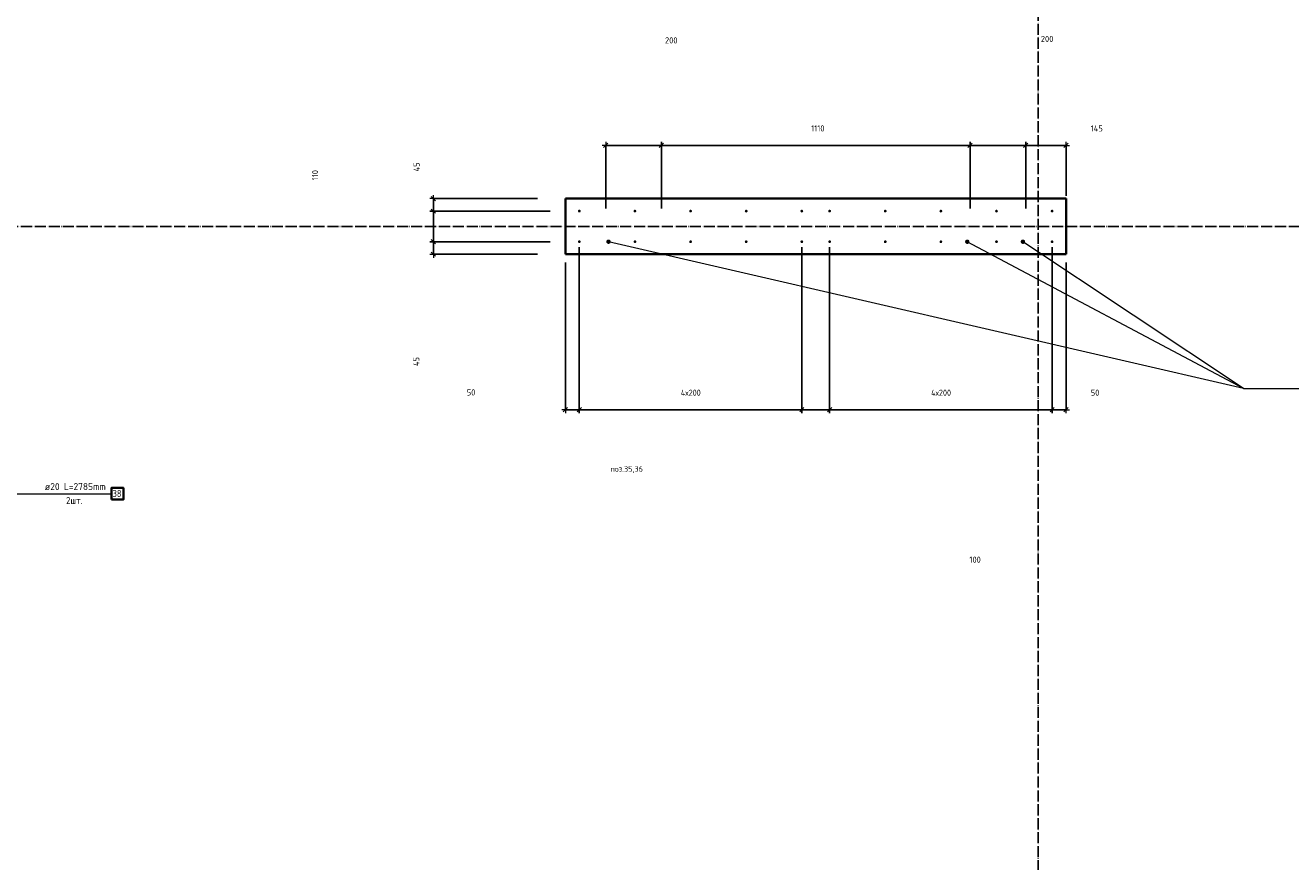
# Model space of a CAD drawing. Header units: millimetres. Extents: x -3170 to 89801, y -74170 to 82422.
# Tile 63 of 105: x 63058 to 67608, y 32197 to 35203. Entities that reach past the tile are written whole.
import ezdxf

# ---------------------------------------------------------------- set-up
doc = ezdxf.new("R2010")
doc.units = ezdxf.units.MM
doc.header["$PDMODE"] = 65
for name, pattern in [('______11', [50, 40, -5, 0, -5]), ('______3', [50, 40, -10]), ('______5', [110, 80, -10, 10, -10])]:
    doc.linetypes.add(name, pattern=pattern)
for name, color, linetype, lineweight in [('Standard', 7, 'Continuous', 25), ('Арм.стержн. Выпуски', 180, 'Continuous', 35), ('Балка_ общее', 7, '______3', 13), ('Размерная линия_ общее', 7, 'Continuous', 13)]:
    doc.layers.add(name, color=color, linetype=linetype, lineweight=lineweight)
doc.layers.add('Осевая линия_ общее', color=7, linetype='______5', lineweight=13, true_color=0xa0a0a0)
doc.styles.add('ISOCPEUR', font='ISOCPEUR')
doc.dimstyles.new('DIMSTYLE_3', dxfattribs={"dimtxt": 22, "dimasz": 25, "dimexe": 0, "dimexo": 0, "dimgap": 11, "dimtad": 2, "dimdec": 0, "dimrnd": 5, "dimzin": 12, "dimdsep": 46, "dimtxsty": 'ISOCPEUR', "dimblk1": 'ALL_ML_STRICH', "dimblk2": 'ALL_ML_STRICH', "dimsah": 1, "dimcen": 0, "dimclrd": 7, "dimclre": 256, "dimclrt": 7, "dimadec": 0, "dimazin": 0, "dimtfac": 1, "dimtdec": 0, "dimtix": 1, "dimtmove": 2, "dimatfit": 3, "dimfxl": 0, "dimtzin": 0, "dimlwd": 0, "dimlwe": -3, "dimarcsym": 0})
doc.dimstyles.new('DIMSTYLE_7', dxfattribs={"dimtxt": 22, "dimasz": 25, "dimexe": 0, "dimexo": 0, "dimgap": 11, "dimtad": 0, "dimdec": 0, "dimrnd": 5, "dimzin": 12, "dimdsep": 46, "dimtxsty": 'ISOCPEUR', "dimblk1": 'ALL_ML_STRICH', "dimblk2": 'ALL_ML_STRICH', "dimsah": 1, "dimcen": 0, "dimclrd": 7, "dimclre": 256, "dimclrt": 7, "dimadec": 0, "dimazin": 0, "dimtfac": 1, "dimtdec": 0, "dimtix": 1, "dimtmove": 2, "dimatfit": 3, "dimfxl": 0, "dimtzin": 0, "dimlwd": 0, "dimlwe": -3, "dimarcsym": 0})
doc.dimstyles.new('DIMSTYLE_9', dxfattribs={"dimtxt": 22, "dimasz": 25, "dimexe": 0, "dimexo": 0, "dimgap": 11, "dimtad": 2, "dimdec": 0, "dimrnd": 5, "dimzin": 12, "dimdsep": 46, "dimtxsty": 'ISOCPEUR', "dimblk1": 'ALL_ML_STRICH', "dimblk2": 'ALL_ML_STRICH', "dimsah": 1, "dimcen": 0, "dimclrd": 7, "dimclre": 256, "dimclrt": 7, "dimadec": 0, "dimazin": 0, "dimtfac": 1, "dimtdec": 0, "dimtix": 1, "dimtmove": 2, "dimatfit": 3, "dimfxl": 0, "dimtvp": 1.2, "dimtzin": 0, "dimlwd": 0, "dimlwe": -3, "dimarcsym": 0})

# ---------------------------------------------------------------- blocks, each defined once
blk = doc.blocks.new('СЛОЖНЫЙ_ОБЪЕКТ_6')
at = {"layer": 'Осевая линия_ общее', "color": 253, "linetype": '______11', "lineweight": -3, "true_color": 0xa0a0a0, "transparency": 33554687}
for p, q in [((66700, 15830), (66700, 40010)), ((56930, 34480), (74900, 34480))]:
    blk.add_line(p, q, dxfattribs=at)
blk = doc.blocks.new('ALL_ML_STRICH')
at = {"color": 0, "linetype": 'ByBlock', "lineweight": -2}
for p, q in [((-1, 0), (0.5, 0)), ((-0.3, -0.3), (0.3, 0.3)), ((0, -0.5), (0, 0.5))]:
    blk.add_line(p, q, dxfattribs=at)
blk = doc.blocks.new('*D655')
at = {"layer": 'DEFPOINTS', "color": 7, "linetype": 'Continuous', "lineweight": 13, "transparency": 33554687}
for p in [(65145, 34771.3), (65145, 34525), (65345, 34525)]:
    blk.add_point(p, dxfattribs=at)
at = {"layer": 'Размерная линия_ общее', "color": 253, "linetype": 'Continuous', "lineweight": -2, "true_color": 0xa0a0a0, "transparency": 33554687}
for p, q in [((65145, 34545), (65145, 34771.3)), ((65345, 34545), (65345, 34771.3))]:
    blk.add_line(p, q, dxfattribs=at)
at = {"layer": 'Размерная линия_ общее', "color": 7, "linetype": 'Continuous', "lineweight": -2, "transparency": 33554687}
blk.add_line((65145, 34771.3), (65345, 34771.3), dxfattribs=at)
at = {"layer": 'Размерная линия_ общее', "color": 7, "linetype": 'Continuous', "lineweight": 13, "transparency": 33554687, "xscale": 25, "yscale": 25, "zscale": 25, "rotation": 180}
blk.add_blockref('ALL_ML_STRICH', (65145, 34771.3), dxfattribs=at)
at = {"layer": 'Размерная линия_ общее', "color": 7, "linetype": 'Continuous', "lineweight": 13, "transparency": 33554687, "xscale": 25, "yscale": 25, "zscale": 25}
blk.add_blockref('ALL_ML_STRICH', (65345, 34771.3), dxfattribs=at)
at = {"layer": 'Размерная линия_ общее', "color": 7, "linetype": 'Continuous', "lineweight": 13, "transparency": 33554687, "insert": (65380.6, 35148.6), "char_height": 22, "width": 66, "attachment_point": 5, "style": 'ISOCPEUR'}
blk.add_mtext('\\A1;{200}', dxfattribs=at)
blk = doc.blocks.new('*D656')
at = {"layer": 'DEFPOINTS', "color": 7, "linetype": 'Continuous', "lineweight": 13, "transparency": 33554687}
for p in [(65345, 34771.3), (65345, 34525), (66455, 34525)]:
    blk.add_point(p, dxfattribs=at)
at = {"layer": 'Размерная линия_ общее', "color": 253, "linetype": 'Continuous', "lineweight": -2, "true_color": 0xa0a0a0, "transparency": 33554687}
for p, q in [((65345, 34545), (65345, 34771.3)), ((66455, 34545), (66455, 34771.3))]:
    blk.add_line(p, q, dxfattribs=at)
at = {"layer": 'Размерная линия_ общее', "color": 7, "linetype": 'Continuous', "lineweight": -2, "transparency": 33554687}
blk.add_line((65345, 34771.3), (66455, 34771.3), dxfattribs=at)
at = {"layer": 'Размерная линия_ общее', "color": 7, "linetype": 'Continuous', "lineweight": 13, "transparency": 33554687, "xscale": 25, "yscale": 25, "zscale": 25, "rotation": 180}
blk.add_blockref('ALL_ML_STRICH', (65345, 34771.3), dxfattribs=at)
at = {"layer": 'Размерная линия_ общее', "color": 7, "linetype": 'Continuous', "lineweight": 13, "transparency": 33554687, "xscale": 25, "yscale": 25, "zscale": 25}
blk.add_blockref('ALL_ML_STRICH', (66455, 34771.3), dxfattribs=at)
at = {"layer": 'Размерная линия_ общее', "color": 7, "linetype": 'Continuous', "lineweight": 13, "transparency": 33554687, "insert": (65907.7, 34832.3), "char_height": 22, "width": 88, "attachment_point": 5, "style": 'ISOCPEUR'}
blk.add_mtext('\\A1;{1110}', dxfattribs=at)
blk = doc.blocks.new('*D657')
at = {"layer": 'DEFPOINTS', "color": 7, "linetype": 'Continuous', "lineweight": 13, "transparency": 33554687}
for p in [(66455, 34771.3), (66455, 34525), (66655, 34525)]:
    blk.add_point(p, dxfattribs=at)
at = {"layer": 'Размерная линия_ общее', "color": 253, "linetype": 'Continuous', "lineweight": -2, "true_color": 0xa0a0a0, "transparency": 33554687}
for p, q in [((66455, 34545), (66455, 34771.3)), ((66655, 34545), (66655, 34771.3))]:
    blk.add_line(p, q, dxfattribs=at)
at = {"layer": 'Размерная линия_ общее', "color": 7, "linetype": 'Continuous', "lineweight": -2, "transparency": 33554687}
blk.add_line((66455, 34771.3), (66655, 34771.3), dxfattribs=at)
at = {"layer": 'Размерная линия_ общее', "color": 7, "linetype": 'Continuous', "lineweight": 13, "transparency": 33554687, "xscale": 25, "yscale": 25, "zscale": 25, "rotation": 180}
blk.add_blockref('ALL_ML_STRICH', (66455, 34771.3), dxfattribs=at)
at = {"layer": 'Размерная линия_ общее', "color": 7, "linetype": 'Continuous', "lineweight": 13, "transparency": 33554687, "xscale": 25, "yscale": 25, "zscale": 25}
blk.add_blockref('ALL_ML_STRICH', (66655, 34771.3), dxfattribs=at)
at = {"layer": 'Размерная линия_ общее', "color": 7, "linetype": 'Continuous', "lineweight": 13, "transparency": 33554687, "insert": (66732, 35154), "char_height": 22, "width": 66, "attachment_point": 5, "style": 'ISOCPEUR'}
blk.add_mtext('\\A1;{200}', dxfattribs=at)
blk = doc.blocks.new('*D658')
at = {"layer": 'DEFPOINTS', "color": 7, "linetype": 'Continuous', "lineweight": 13, "transparency": 33554687}
for p in [(66655, 34771.3), (66800, 34570), (66655, 34525)]:
    blk.add_point(p, dxfattribs=at)
at = {"layer": 'Размерная линия_ общее', "color": 253, "linetype": 'Continuous', "lineweight": -2, "true_color": 0xa0a0a0, "transparency": 33554687}
for p, q in [((66655, 34545), (66655, 34771.3)), ((66800, 34590), (66800, 34771.3))]:
    blk.add_line(p, q, dxfattribs=at)
at = {"layer": 'Размерная линия_ общее', "color": 7, "linetype": 'Continuous', "lineweight": -2, "transparency": 33554687}
blk.add_line((66655, 34771.3), (66800, 34771.3), dxfattribs=at)
at = {"layer": 'Размерная линия_ общее', "color": 7, "linetype": 'Continuous', "lineweight": 13, "transparency": 33554687, "xscale": 25, "yscale": 25, "zscale": 25, "rotation": 180}
blk.add_blockref('ALL_ML_STRICH', (66655, 34771.3), dxfattribs=at)
at = {"layer": 'Размерная линия_ общее', "color": 7, "linetype": 'Continuous', "lineweight": 13, "transparency": 33554687, "xscale": 25, "yscale": 25, "zscale": 25}
blk.add_blockref('ALL_ML_STRICH', (66800, 34771.3), dxfattribs=at)
at = {"layer": 'Размерная линия_ общее', "color": 7, "linetype": 'Continuous', "lineweight": 13, "transparency": 33554687, "insert": (66910.4, 34832.2), "char_height": 22, "width": 66, "attachment_point": 5, "style": 'ISOCPEUR'}
blk.add_mtext('\\A1;{145}', dxfattribs=at)
blk = doc.blocks.new('*D659')
at = {"layer": 'DEFPOINTS', "color": 7, "linetype": 'Continuous', "lineweight": 13, "transparency": 33554687}
for p in [(65045, 34425), (64525.2, 34380), (65000, 34380)]:
    blk.add_point(p, dxfattribs=at)
at = {"layer": 'Размерная линия_ общее', "color": 253, "linetype": 'Continuous', "lineweight": -2, "true_color": 0xa0a0a0, "transparency": 33554687}
for p, q in [((64945, 34425), (64525.2, 34425)), ((64900, 34380), (64525.2, 34380))]:
    blk.add_line(p, q, dxfattribs=at)
at = {"layer": 'Размерная линия_ общее', "color": 7, "linetype": 'Continuous', "lineweight": -2, "transparency": 33554687}
blk.add_line((64525.2, 34380), (64525.2, 34425), dxfattribs=at)
at = {"layer": 'Размерная линия_ общее', "color": 7, "linetype": 'Continuous', "lineweight": 13, "transparency": 33554687, "xscale": 25, "yscale": 25, "zscale": 25}
for p, rotation in [((64525.2, 34425), 90), ((64525.2, 34380), 270)]:
    blk.add_blockref('ALL_ML_STRICH', p, dxfattribs=dict(at, rotation=rotation))
at = {"layer": 'Размерная линия_ общее', "color": 7, "linetype": 'Continuous', "lineweight": 13, "transparency": 33554687, "insert": (64463.7, 33994.4), "char_height": 22, "width": 44, "attachment_point": 5, "rotation": 90, "style": 'ISOCPEUR'}
blk.add_mtext('\\A1;{45}', dxfattribs=at)
blk = doc.blocks.new('*D660')
at = {"layer": 'DEFPOINTS', "color": 7, "linetype": 'Continuous', "lineweight": 13, "transparency": 33554687}
for p in [(65045, 34535), (64525.2, 34425), (65045, 34425)]:
    blk.add_point(p, dxfattribs=at)
at = {"layer": 'Размерная линия_ общее', "color": 253, "linetype": 'Continuous', "lineweight": -2, "true_color": 0xa0a0a0, "transparency": 33554687}
for p, q in [((64945, 34535), (64525.2, 34535)), ((64945, 34425), (64525.2, 34425))]:
    blk.add_line(p, q, dxfattribs=at)
at = {"layer": 'Размерная линия_ общее', "color": 7, "linetype": 'Continuous', "lineweight": -2, "transparency": 33554687}
blk.add_line((64525.2, 34425), (64525.2, 34535), dxfattribs=at)
at = {"layer": 'Размерная линия_ общее', "color": 7, "linetype": 'Continuous', "lineweight": 13, "transparency": 33554687, "xscale": 25, "yscale": 25, "zscale": 25}
for p, rotation in [((64525.2, 34535), 90), ((64525.2, 34425), 270)]:
    blk.add_blockref('ALL_ML_STRICH', p, dxfattribs=dict(at, rotation=rotation))
at = {"layer": 'Размерная линия_ общее', "color": 7, "linetype": 'Continuous', "lineweight": 13, "transparency": 33554687, "insert": (64099.9, 34664.1), "char_height": 22, "width": 66, "attachment_point": 5, "rotation": 90, "style": 'ISOCPEUR'}
blk.add_mtext('\\A1;{110}', dxfattribs=at)
blk = doc.blocks.new('*D661')
at = {"layer": 'DEFPOINTS', "color": 7, "linetype": 'Continuous', "lineweight": 13, "transparency": 33554687}
for p in [(65000, 34580), (64525.2, 34535), (65045, 34535)]:
    blk.add_point(p, dxfattribs=at)
at = {"layer": 'Размерная линия_ общее', "color": 253, "linetype": 'Continuous', "lineweight": -2, "true_color": 0xa0a0a0, "transparency": 33554687}
for p, q in [((64900, 34580), (64525.2, 34580)), ((64945, 34535), (64525.2, 34535))]:
    blk.add_line(p, q, dxfattribs=at)
at = {"layer": 'Размерная линия_ общее', "color": 7, "linetype": 'Continuous', "lineweight": -2, "transparency": 33554687}
blk.add_line((64525.2, 34535), (64525.2, 34580), dxfattribs=at)
at = {"layer": 'Размерная линия_ общее', "color": 7, "linetype": 'Continuous', "lineweight": 13, "transparency": 33554687, "xscale": 25, "yscale": 25, "zscale": 25}
for p, rotation in [((64525.2, 34580), 90), ((64525.2, 34535), 270)]:
    blk.add_blockref('ALL_ML_STRICH', p, dxfattribs=dict(at, rotation=rotation))
at = {"layer": 'Размерная линия_ общее', "color": 7, "linetype": 'Continuous', "lineweight": 13, "transparency": 33554687, "insert": (64464.8, 34693.9), "char_height": 22, "width": 44, "attachment_point": 5, "rotation": 90, "style": 'ISOCPEUR'}
blk.add_mtext('\\A1;{45}', dxfattribs=at)
blk = doc.blocks.new('*D662')
at = {"layer": 'DEFPOINTS', "color": 7, "linetype": 'Continuous', "lineweight": 13, "transparency": 33554687}
for p in [(65050, 34425), (65000, 34370), (65000, 33821.3)]:
    blk.add_point(p, dxfattribs=at)
at = {"layer": 'Размерная линия_ общее', "color": 253, "linetype": 'Continuous', "lineweight": -2, "true_color": 0xa0a0a0, "transparency": 33554687}
for p, q in [((65050, 34405), (65050, 33821.3)), ((65000, 34350), (65000, 33821.3))]:
    blk.add_line(p, q, dxfattribs=at)
at = {"layer": 'Размерная линия_ общее', "color": 7, "linetype": 'Continuous', "lineweight": -2, "transparency": 33554687}
blk.add_line((65000, 33821.3), (65050, 33821.3), dxfattribs=at)
at = {"layer": 'Размерная линия_ общее', "color": 7, "linetype": 'Continuous', "lineweight": 13, "transparency": 33554687, "xscale": 25, "yscale": 25, "zscale": 25, "rotation": 180}
blk.add_blockref('ALL_ML_STRICH', (65000, 33821.3), dxfattribs=at)
at = {"layer": 'Размерная линия_ общее', "color": 7, "linetype": 'Continuous', "lineweight": 13, "transparency": 33554687, "xscale": 25, "yscale": 25, "zscale": 25}
blk.add_blockref('ALL_ML_STRICH', (65050, 33821.3), dxfattribs=at)
at = {"layer": 'Размерная линия_ общее', "color": 7, "linetype": 'Continuous', "lineweight": 13, "transparency": 33554687, "insert": (64660.7, 33883.3), "char_height": 22, "width": 44, "attachment_point": 5, "style": 'ISOCPEUR'}
blk.add_mtext('\\A1;{50}', dxfattribs=at)
blk = doc.blocks.new('*D663')
at = {"layer": 'DEFPOINTS', "color": 7, "linetype": 'Continuous', "lineweight": 13, "transparency": 33554687}
for p in [(65050, 34425), (65850, 34425), (65050, 33821.3)]:
    blk.add_point(p, dxfattribs=at)
at = {"layer": 'Размерная линия_ общее', "color": 253, "linetype": 'Continuous', "lineweight": -2, "true_color": 0xa0a0a0, "transparency": 33554687}
for p, q in [((65050, 34405), (65050, 33821.3)), ((65850, 34405), (65850, 33821.3))]:
    blk.add_line(p, q, dxfattribs=at)
at = {"layer": 'Размерная линия_ общее', "color": 7, "linetype": 'Continuous', "lineweight": -2, "transparency": 33554687}
blk.add_line((65050, 33821.3), (65850, 33821.3), dxfattribs=at)
at = {"layer": 'Размерная линия_ общее', "color": 7, "linetype": 'Continuous', "lineweight": 13, "transparency": 33554687, "xscale": 25, "yscale": 25, "zscale": 25, "rotation": 180}
blk.add_blockref('ALL_ML_STRICH', (65050, 33821.3), dxfattribs=at)
at = {"layer": 'Размерная линия_ общее', "color": 7, "linetype": 'Continuous', "lineweight": 13, "transparency": 33554687, "xscale": 25, "yscale": 25, "zscale": 25}
blk.add_blockref('ALL_ML_STRICH', (65850, 33821.3), dxfattribs=at)
at = {"layer": 'Размерная линия_ общее', "color": 7, "linetype": 'Continuous', "lineweight": 13, "transparency": 33554687, "insert": (65415, 33893.3), "char_height": 22, "width": 1.1, "attachment_point": 1, "line_spacing_factor": 0.60241, "style": 'ISOCPEUR'}
blk.add_mtext('\\W0.91;4х200', dxfattribs=at)
blk = doc.blocks.new('*D664')
at = {"layer": 'DEFPOINTS', "color": 7, "linetype": 'Continuous', "lineweight": 13, "transparency": 33554687}
for p in [(65850, 34425), (65950, 34425), (65850, 33821.3)]:
    blk.add_point(p, dxfattribs=at)
at = {"layer": 'Размерная линия_ общее', "color": 253, "linetype": 'Continuous', "lineweight": -2, "true_color": 0xa0a0a0, "transparency": 33554687}
for p, q in [((65850, 34405), (65850, 33821.3)), ((65950, 34405), (65950, 33821.3))]:
    blk.add_line(p, q, dxfattribs=at)
at = {"layer": 'Размерная линия_ общее', "color": 7, "linetype": 'Continuous', "lineweight": -2, "transparency": 33554687}
blk.add_line((65850, 33821.3), (65950, 33821.3), dxfattribs=at)
at = {"layer": 'Размерная линия_ общее', "color": 7, "linetype": 'Continuous', "lineweight": 13, "transparency": 33554687, "xscale": 25, "yscale": 25, "zscale": 25, "rotation": 180}
blk.add_blockref('ALL_ML_STRICH', (65850, 33821.3), dxfattribs=at)
at = {"layer": 'Размерная линия_ общее', "color": 7, "linetype": 'Continuous', "lineweight": 13, "transparency": 33554687, "xscale": 25, "yscale": 25, "zscale": 25}
blk.add_blockref('ALL_ML_STRICH', (65950, 33821.3), dxfattribs=at)
at = {"layer": 'Размерная линия_ общее', "color": 7, "linetype": 'Continuous', "lineweight": 13, "transparency": 33554687, "insert": (66473.1, 33282.3), "char_height": 22, "width": 66, "attachment_point": 5, "style": 'ISOCPEUR'}
blk.add_mtext('\\A1;{100}', dxfattribs=at)
blk = doc.blocks.new('*D665')
at = {"layer": 'DEFPOINTS', "color": 7, "linetype": 'Continuous', "lineweight": 13, "transparency": 33554687}
for p in [(65950, 34425), (66750, 34425), (65950, 33821.3)]:
    blk.add_point(p, dxfattribs=at)
at = {"layer": 'Размерная линия_ общее', "color": 253, "linetype": 'Continuous', "lineweight": -2, "true_color": 0xa0a0a0, "transparency": 33554687}
for p, q in [((65950, 34405), (65950, 33821.3)), ((66750, 34405), (66750, 33821.3))]:
    blk.add_line(p, q, dxfattribs=at)
at = {"layer": 'Размерная линия_ общее', "color": 7, "linetype": 'Continuous', "lineweight": -2, "transparency": 33554687}
blk.add_line((65950, 33821.3), (66750, 33821.3), dxfattribs=at)
at = {"layer": 'Размерная линия_ общее', "color": 7, "linetype": 'Continuous', "lineweight": 13, "transparency": 33554687, "xscale": 25, "yscale": 25, "zscale": 25, "rotation": 180}
blk.add_blockref('ALL_ML_STRICH', (65950, 33821.3), dxfattribs=at)
at = {"layer": 'Размерная линия_ общее', "color": 7, "linetype": 'Continuous', "lineweight": 13, "transparency": 33554687, "xscale": 25, "yscale": 25, "zscale": 25}
blk.add_blockref('ALL_ML_STRICH', (66750, 33821.3), dxfattribs=at)
at = {"layer": 'Размерная линия_ общее', "color": 7, "linetype": 'Continuous', "lineweight": 13, "transparency": 33554687, "insert": (66315, 33893.3), "char_height": 22, "width": 1.1, "attachment_point": 1, "line_spacing_factor": 0.60241, "style": 'ISOCPEUR'}
blk.add_mtext('\\W0.91;4х200', dxfattribs=at)
blk = doc.blocks.new('*D666')
at = {"layer": 'DEFPOINTS', "color": 7, "linetype": 'Continuous', "lineweight": 13, "transparency": 33554687}
for p in [(66750, 34425), (66800, 34370), (66750, 33821.3)]:
    blk.add_point(p, dxfattribs=at)
at = {"layer": 'Размерная линия_ общее', "color": 253, "linetype": 'Continuous', "lineweight": -2, "true_color": 0xa0a0a0, "transparency": 33554687}
for p, q in [((66750, 34405), (66750, 33821.3)), ((66800, 34350), (66800, 33821.3))]:
    blk.add_line(p, q, dxfattribs=at)
at = {"layer": 'Размерная линия_ общее', "color": 7, "linetype": 'Continuous', "lineweight": -2, "transparency": 33554687}
blk.add_line((66750, 33821.3), (66800, 33821.3), dxfattribs=at)
at = {"layer": 'Размерная линия_ общее', "color": 7, "linetype": 'Continuous', "lineweight": 13, "transparency": 33554687, "xscale": 25, "yscale": 25, "zscale": 25, "rotation": 180}
blk.add_blockref('ALL_ML_STRICH', (66750, 33821.3), dxfattribs=at)
at = {"layer": 'Размерная линия_ общее', "color": 7, "linetype": 'Continuous', "lineweight": 13, "transparency": 33554687, "xscale": 25, "yscale": 25, "zscale": 25}
blk.add_blockref('ALL_ML_STRICH', (66800, 33821.3), dxfattribs=at)
at = {"layer": 'Размерная линия_ общее', "color": 7, "linetype": 'Continuous', "lineweight": 13, "transparency": 33554687, "insert": (66904.3, 33882.5), "char_height": 22, "width": 44, "attachment_point": 5, "style": 'ISOCPEUR'}
blk.add_mtext('\\A1;{50}', dxfattribs=at)

msp = doc.modelspace()

# ---------------------------------------------------------------- hatches: boundary and pattern name
at = {"layer": 'Арм.стержн. Выпуски', "linetype": 'Continuous', "lineweight": 35, "transparency": 33554687}
for color, points in [(4, [(65055, 34535), (65054.6, 34536.9), (65053.5, 34538.5), (65051.9, 34539.6), (65050, 34540), (65048.1, 34539.6), (65046.5, 34538.5), (65045.4, 34536.9), (65045, 34535), (65045.4, 34533.1), (65046.5, 34531.5), (65048.1, 34530.4), (65050, 34530), (65051.9, 34530.4), (65053.5, 34531.5), (65054.6, 34533.1)]), (4, [(65255, 34535), (65254.6, 34536.9), (65253.5, 34538.5), (65251.9, 34539.6), (65250, 34540), (65248.1, 34539.6), (65246.5, 34538.5), (65245.4, 34536.9), (65245, 34535), (65245.4, 34533.1), (65246.5, 34531.5), (65248.1, 34530.4), (65250, 34530), (65251.9, 34530.4), (65253.5, 34531.5), (65254.6, 34533.1)]), (4, [(65455, 34535), (65454.6, 34536.9), (65453.5, 34538.5), (65451.9, 34539.6), (65450, 34540), (65448.1, 34539.6), (65446.5, 34538.5), (65445.4, 34536.9), (65445, 34535), (65445.4, 34533.1), (65446.5, 34531.5), (65448.1, 34530.4), (65450, 34530), (65451.9, 34530.4), (65453.5, 34531.5), (65454.6, 34533.1)]), (4, [(65655, 34535), (65654.6, 34536.9), (65653.5, 34538.5), (65651.9, 34539.6), (65650, 34540), (65648.1, 34539.6), (65646.5, 34538.5), (65645.4, 34536.9), (65645, 34535), (65645.4, 34533.1), (65646.5, 34531.5), (65648.1, 34530.4), (65650, 34530), (65651.9, 34530.4), (65653.5, 34531.5), (65654.6, 34533.1)]), (4, [(65855, 34535), (65854.6, 34536.9), (65853.5, 34538.5), (65851.9, 34539.6), (65850, 34540), (65848.1, 34539.6), (65846.5, 34538.5), (65845.4, 34536.9), (65845, 34535), (65845.4, 34533.1), (65846.5, 34531.5), (65848.1, 34530.4), (65850, 34530), (65851.9, 34530.4), (65853.5, 34531.5), (65854.6, 34533.1)]), (4, [(65955, 34535), (65954.6, 34536.9), (65953.5, 34538.5), (65951.9, 34539.6), (65950, 34540), (65948.1, 34539.6), (65946.5, 34538.5), (65945.4, 34536.9), (65945, 34535), (65945.4, 34533.1), (65946.5, 34531.5), (65948.1, 34530.4), (65950, 34530), (65951.9, 34530.4), (65953.5, 34531.5), (65954.6, 34533.1)]), (4, [(66155, 34535), (66154.6, 34536.9), (66153.5, 34538.5), (66151.9, 34539.6), (66150, 34540), (66148.1, 34539.6), (66146.5, 34538.5), (66145.4, 34536.9), (66145, 34535), (66145.4, 34533.1), (66146.5, 34531.5), (66148.1, 34530.4), (66150, 34530), (66151.9, 34530.4), (66153.5, 34531.5), (66154.6, 34533.1)]), (4, [(66355, 34535), (66354.6, 34536.9), (66353.5, 34538.5), (66351.9, 34539.6), (66350, 34540), (66348.1, 34539.6), (66346.5, 34538.5), (66345.4, 34536.9), (66345, 34535), (66345.4, 34533.1), (66346.5, 34531.5), (66348.1, 34530.4), (66350, 34530), (66351.9, 34530.4), (66353.5, 34531.5), (66354.6, 34533.1)]), (4, [(66555, 34535), (66554.6, 34536.9), (66553.5, 34538.5), (66551.9, 34539.6), (66550, 34540), (66548.1, 34539.6), (66546.5, 34538.5), (66545.4, 34536.9), (66545, 34535), (66545.4, 34533.1), (66546.5, 34531.5), (66548.1, 34530.4), (66550, 34530), (66551.9, 34530.4), (66553.5, 34531.5), (66554.6, 34533.1)]), (4, [(66755, 34535), (66754.6, 34536.9), (66753.5, 34538.5), (66751.9, 34539.6), (66750, 34540), (66748.1, 34539.6), (66746.5, 34538.5), (66745.4, 34536.9), (66745, 34535), (66745.4, 34533.1), (66746.5, 34531.5), (66748.1, 34530.4), (66750, 34530), (66751.9, 34530.4), (66753.5, 34531.5), (66754.6, 34533.1)]), (4, [(65055, 34425), (65054.6, 34426.9), (65053.5, 34428.5), (65051.9, 34429.6), (65050, 34430), (65048.1, 34429.6), (65046.5, 34428.5), (65045.4, 34426.9), (65045, 34425), (65045.4, 34423.1), (65046.5, 34421.5), (65048.1, 34420.4), (65050, 34420), (65051.9, 34420.4), (65053.5, 34421.5), (65054.6, 34423.1)]), (7, [(65163, 34425), (65162.4, 34428.1), (65160.7, 34430.7), (65158.1, 34432.4), (65155, 34433), (65151.9, 34432.4), (65149.3, 34430.7), (65147.6, 34428.1), (65147, 34425), (65147.6, 34421.9), (65149.3, 34419.3), (65151.9, 34417.6), (65155, 34417), (65158.1, 34417.6), (65160.7, 34419.3), (65162.4, 34421.9)]), (4, [(65255, 34425), (65254.6, 34426.9), (65253.5, 34428.5), (65251.9, 34429.6), (65250, 34430), (65248.1, 34429.6), (65246.5, 34428.5), (65245.4, 34426.9), (65245, 34425), (65245.4, 34423.1), (65246.5, 34421.5), (65248.1, 34420.4), (65250, 34420), (65251.9, 34420.4), (65253.5, 34421.5), (65254.6, 34423.1)]), (4, [(65455, 34425), (65454.6, 34426.9), (65453.5, 34428.5), (65451.9, 34429.6), (65450, 34430), (65448.1, 34429.6), (65446.5, 34428.5), (65445.4, 34426.9), (65445, 34425), (65445.4, 34423.1), (65446.5, 34421.5), (65448.1, 34420.4), (65450, 34420), (65451.9, 34420.4), (65453.5, 34421.5), (65454.6, 34423.1)]), (4, [(65655, 34425), (65654.6, 34426.9), (65653.5, 34428.5), (65651.9, 34429.6), (65650, 34430), (65648.1, 34429.6), (65646.5, 34428.5), (65645.4, 34426.9), (65645, 34425), (65645.4, 34423.1), (65646.5, 34421.5), (65648.1, 34420.4), (65650, 34420), (65651.9, 34420.4), (65653.5, 34421.5), (65654.6, 34423.1)]), (4, [(65855, 34425), (65854.6, 34426.9), (65853.5, 34428.5), (65851.9, 34429.6), (65850, 34430), (65848.1, 34429.6), (65846.5, 34428.5), (65845.4, 34426.9), (65845, 34425), (65845.4, 34423.1), (65846.5, 34421.5), (65848.1, 34420.4), (65850, 34420), (65851.9, 34420.4), (65853.5, 34421.5), (65854.6, 34423.1)]), (4, [(65955, 34425), (65954.6, 34426.9), (65953.5, 34428.5), (65951.9, 34429.6), (65950, 34430), (65948.1, 34429.6), (65946.5, 34428.5), (65945.4, 34426.9), (65945, 34425), (65945.4, 34423.1), (65946.5, 34421.5), (65948.1, 34420.4), (65950, 34420), (65951.9, 34420.4), (65953.5, 34421.5), (65954.6, 34423.1)]), (4, [(66155, 34425), (66154.6, 34426.9), (66153.5, 34428.5), (66151.9, 34429.6), (66150, 34430), (66148.1, 34429.6), (66146.5, 34428.5), (66145.4, 34426.9), (66145, 34425), (66145.4, 34423.1), (66146.5, 34421.5), (66148.1, 34420.4), (66150, 34420), (66151.9, 34420.4), (66153.5, 34421.5), (66154.6, 34423.1)]), (4, [(66355, 34425), (66354.6, 34426.9), (66353.5, 34428.5), (66351.9, 34429.6), (66350, 34430), (66348.1, 34429.6), (66346.5, 34428.5), (66345.4, 34426.9), (66345, 34425), (66345.4, 34423.1), (66346.5, 34421.5), (66348.1, 34420.4), (66350, 34420), (66351.9, 34420.4), (66353.5, 34421.5), (66354.6, 34423.1)]), (7, [(66453, 34425), (66452.4, 34428.1), (66450.7, 34430.7), (66448.1, 34432.4), (66445, 34433), (66441.9, 34432.4), (66439.3, 34430.7), (66437.6, 34428.1), (66437, 34425), (66437.6, 34421.9), (66439.3, 34419.3), (66441.9, 34417.6), (66445, 34417), (66448.1, 34417.6), (66450.7, 34419.3), (66452.4, 34421.9)]), (4, [(66555, 34425), (66554.6, 34426.9), (66553.5, 34428.5), (66551.9, 34429.6), (66550, 34430), (66548.1, 34429.6), (66546.5, 34428.5), (66545.4, 34426.9), (66545, 34425), (66545.4, 34423.1), (66546.5, 34421.5), (66548.1, 34420.4), (66550, 34420), (66551.9, 34420.4), (66553.5, 34421.5), (66554.6, 34423.1)]), (7, [(66653, 34425), (66652.4, 34428.1), (66650.7, 34430.7), (66648.1, 34432.4), (66645, 34433), (66641.9, 34432.4), (66639.3, 34430.7), (66637.6, 34428.1), (66637, 34425), (66637.6, 34421.9), (66639.3, 34419.3), (66641.9, 34417.6), (66645, 34417), (66648.1, 34417.6), (66650.7, 34419.3), (66652.4, 34421.9)]), (4, [(66755, 34425), (66754.6, 34426.9), (66753.5, 34428.5), (66751.9, 34429.6), (66750, 34430), (66748.1, 34429.6), (66746.5, 34428.5), (66745.4, 34426.9), (66745, 34425), (66745.4, 34423.1), (66746.5, 34421.5), (66748.1, 34420.4), (66750, 34420), (66751.9, 34420.4), (66753.5, 34421.5), (66754.6, 34423.1)])]:
    msp.add_hatch(color=color, dxfattribs=at).paths.add_polyline_path(points)

# ---------------------------------------------------------------- linework, layer by layer
at = {"color": 7, "linetype": 'Continuous', "lineweight": 35, "transparency": 33554687}
for p, q in [((65000, 34380), (65000, 34580)), ((65000, 34580), (66800, 34580)), ((66800, 34580), (66800, 34380)), ((66800, 34380), (65000, 34380))]:
    msp.add_line(p, q, dxfattribs=at)
at = {"layer": 'Арм.стержн. Выпуски', "color": 7, "linetype": 'Continuous', "lineweight": 13, "transparency": 33554687}
for p, q in [((67438.3, 33897.3), (65155, 34425)), ((67438.3, 33897.3), (66445, 34425)), ((67438.3, 33897.3), (66645, 34425)), ((67438.3, 33897.3), (69753.3, 33897.3)), ((60952.7, 33519.1), (63367.7, 33519.1))]:
    msp.add_line(p, q, dxfattribs=at)
at = {"layer": 'Арм.стержн. Выпуски', "color": 7, "linetype": 'Continuous', "lineweight": 35, "transparency": 33554687}
msp.add_lwpolyline([(63367.7, 33498.3), (63411, 33498.3), (63411, 33540), (63367.7, 33540), (63367.7, 33498.3)], dxfattribs=at)

# ---------------------------------------------------------------- block references
at = {"layer": 'Балка_ общее', "color": 7, "linetype": 'Continuous', "lineweight": 13, "transparency": 33554687}
msp.add_blockref('СЛОЖНЫЙ_ОБЪЕКТ_6', (0, 0), dxfattribs=at)

# ---------------------------------------------------------------- texts
at = {"layer": 'Standard', "color": 7, "linetype": 'Continuous', "lineweight": 13, "transparency": 33554687, "insert": (65220.1, 33605.9), "char_height": 20, "width": 119.649, "attachment_point": 5, "style": 'ISOCPEUR'}
msp.add_mtext('\\A1;{\\fISOCPEUR|i0|b0;\\H20.000000;\\W1.000000;\\C7;поз.35,36}\\P', dxfattribs=at)
at = {"layer": 'Арм.стержн. Выпуски', "color": 7, "linetype": 'Continuous', "lineweight": 25, "transparency": 33554687, "char_height": 25, "attachment_point": 7, "style": 'ISOCPEUR'}
for s, insert, width in [('\\W0.98;ø20 L=2785mm ', (63128.2, 33532.5), 249.62), ('\\W0.87;38', (63371.8, 33507.5), 45.901), ('\\W0.94;2шт. ', (63204.4, 33482.5), 96.774)]:
    msp.add_mtext(s, dxfattribs=dict(at, insert=insert, width=width))

# ---------------------------------------------------------------- dimensions: what is measured, and where the dimension line sits
at = {"layer": 'Размерная линия_ общее', "color": 7, "linetype": 'Continuous', "lineweight": 13, "transparency": 33554687}
for base, p1, p2, dimstyle, picture, middle in [((65345, 34771.3), (65145, 34545), (65345, 34545), 'DIMSTYLE_3', '*D655', (65380.6, 35148.6)), ((66655, 34771.3), (66455, 34545), (66655, 34545), 'DIMSTYLE_3', '*D657', (66732, 35154)), ((66455, 34771.3), (65345, 34545), (66455, 34545), 'DIMSTYLE_3', '*D656', (65907.7, 34832.3)), ((66800, 34771.3), (66655, 34545), (66800, 34590), 'DIMSTYLE_3', '*D658', (66910.4, 34832.2)), ((65050, 33821.3), (65000, 34350), (65050, 34405), 'DIMSTYLE_3', '*D662', (64660.7, 33883.3)), ((65950, 33821.3), (65850, 34405), (65950, 34405), 'DIMSTYLE_7', '*D664', (66473.1, 33282.3)), ((66800, 33821.3), (66750, 34405), (66800, 34350), 'DIMSTYLE_3', '*D666', (66904.3, 33882.5))]:
    dim = msp.add_linear_dim(base=base, p1=p1, p2=p2, dimstyle=dimstyle, override={"dimpost": '<>', "dimclrd": 7, "dimclre": 253, "dimclrt": 7, "dimlwd": 0, "dimlwe": 65533}, dxfattribs=at)
    dim.commit()
    dim.dimension.update_dxf_attribs({"geometry": picture, "text_midpoint": middle, "dimtype": 160})
for base, p1, p2, dimstyle, picture, middle in [((64525.2, 34535), (64945, 34425), (64945, 34535), 'DIMSTYLE_3', '*D660', (64099.9, 34664.1)), ((64525.2, 34580), (64945, 34535), (64900, 34580), 'DIMSTYLE_9', '*D661', (64464.8, 34693.9)), ((64525.2, 34425), (64900, 34380), (64945, 34425), 'DIMSTYLE_9', '*D659', (64463.7, 33994.4))]:
    dim = msp.add_linear_dim(base=base, p1=p1, p2=p2, angle=90, dimstyle=dimstyle, override={"dimpost": '<>', "dimclrd": 7, "dimclre": 253, "dimclrt": 7, "dimlwd": 0, "dimlwe": 65533}, dxfattribs=at)
    dim.commit()
    dim.dimension.update_dxf_attribs({"geometry": picture, "text_midpoint": middle, "dimtype": 160})
for base, p1, p2, picture, middle in [((65850, 33821.3), (65050, 34405), (65850, 34405), '*D663', (65450, 33832.3)), ((66750, 33821.3), (65950, 34405), (66750, 34405), '*D665', (66350, 33832.3))]:
    dim = msp.add_linear_dim(base=base, p1=p1, p2=p2, text='\\W0.91;4х200', dimstyle='DIMSTYLE_3', override={"dimpost": '<>', "dimclrd": 7, "dimclre": 253, "dimclrt": 7, "dimlwd": 0, "dimlwe": 65533}, dxfattribs=at)
    dim.commit()
    dim.dimension.update_dxf_attribs({"geometry": picture, "text_midpoint": middle, "dimtype": 160})

doc.saveas('drawing.dxf')
